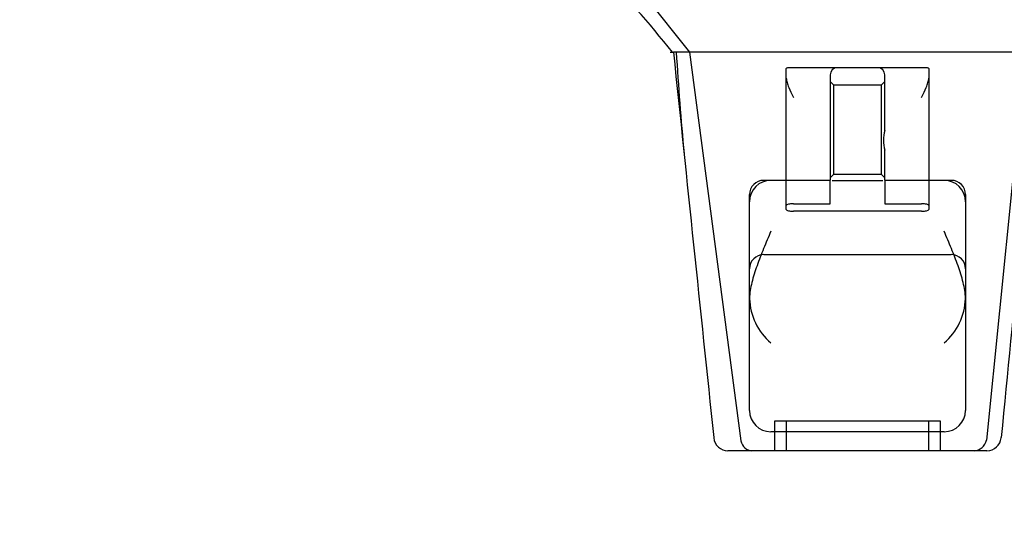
# Model space of a CAD drawing. Header units: inches. Extents: x 1 to 359, y -2 to 239.
# Tile 46 of 83: x 115.5 to 119.65, y 186.79 to 188.96. Entities that reach past the tile are written whole.
import ezdxf
from ezdxf.enums import TextEntityAlignment as Align
from ezdxf.lldxf.tags import DXFTag

# ---------------------------------------------------------------- set-up
doc = ezdxf.new("R2010")
doc.units = ezdxf.units.IN
doc.header["$MEASUREMENT"] = 0
doc.layers.add('Default', color=7, linetype='Continuous')
doc.layers.add('HAN13068', color=7, linetype='Continuous')
doc.styles.add('SEACAD_Times_New_Roman', font='times.ttf')
tags = doc.linetypes.add('HIDDEN2', pattern=[0.1875, 0.125, -0.0625]).pattern_tags.tags
tags[6:7] = [DXFTag(74, 4), DXFTag(75, 0), DXFTag(340, '0'), DXFTag(46, 0.0), DXFTag(50, 0.0), DXFTag(44, 0.0), DXFTag(45, 0.0)]
tags[4:5] = [DXFTag(74, 4), DXFTag(75, 0), DXFTag(340, '0'), DXFTag(46, 0.0), DXFTag(50, 0.0), DXFTag(44, 0.0), DXFTag(45, 0.0)]
doc.dimstyles.new('HAMMOND_(STH_-_540x360)', dxfattribs={"dimtxt": 2, "dimasz": 2.5, "dimexe": 1, "dimexo": 1, "dimgap": 0.5, "dimtad": 0, "dimtih": 1, "dimtoh": 1, "dimzin": 0, "dimdsep": 46, "dimtxsty": 'SEACAD_Times_New_Roman', "dimblk1": '_SE_FILLED', "dimblk2": '_SE_FILLED', "dimsah": 1, "dimcen": 1, "dimadec": 0, "dimazin": 0, "dimtfac": 0.8, "dimtofl": 0, "dimtmove": 0, "dimatfit": 3, "dimfxl": 1, "dimtolj": 1, "dimtzin": 0, "dimarcsym": 0})

# ---------------------------------------------------------------- blocks, each defined once
blk = doc.blocks.new('SE3')
at = {"layer": 'HAN13068', "color": 7, "linetype": 'Continuous'}
for p, q in [((118.0434, 189.1753), (118.327, 188.8203)), ((118.2444, 188.8203), (118.259, 188.8203)), ((118.327, 188.8203), (118.259, 188.8203)), ((118.3725, 188.8203), (118.327, 188.8203)), ((118.327, 188.8203), (118.5425, 187.1823)), ((118.4642, 188.8203), (118.3725, 188.8203)), ((119.7416, 188.8203), (118.4642, 188.8203)), ((119.7416, 188.8203), (119.5774, 187.1849)), ((118.4285, 187.1956), (118.4287, 187.194)), ((119.6395, 187.1944), (119.6397, 187.1964)), ((118.5883, 187.1403), (118.4884, 187.1403)), ((119.5252, 187.1403), (118.5883, 187.1403)), ((119.5798, 187.1403), (119.5252, 187.1403))]:
    blk.add_line(p, q, dxfattribs=at)
at = {"layer": 'HAN13068', "color": 7, "linetype": 'HIDDEN2'}
for p, q in [((118.7343, 188.1739), (118.7343, 188.7517)), ((118.9493, 188.7553), (118.7643, 188.7553)), ((119.1193, 188.7553), (118.9493, 188.7553)), ((119.3043, 188.7553), (119.1193, 188.7553)), ((119.3343, 188.7517), (119.3343, 188.1739)), ((118.9193, 188.7253), (118.9193, 188.2803)), ((118.9343, 188.6815), (118.9193, 188.6965)), ((119.1493, 188.6965), (119.1343, 188.6815)), ((119.1493, 188.4908), (119.1493, 188.7253)), ((118.9343, 188.3065), (118.9343, 188.6815)), ((119.1343, 188.6815), (118.9343, 188.6815)), ((119.1343, 188.6815), (119.1343, 188.3065)), ((119.1493, 188.2803), (119.1493, 188.4075)), ((118.9193, 188.2803), (118.6393, 188.2803)), ((118.9193, 188.2915), (118.9343, 188.3065)), ((118.9193, 188.1818), (118.9193, 188.2774)), ((118.9279, 188.2803), (119.1407, 188.2803)), ((118.9343, 188.3065), (119.1343, 188.3065)), ((119.1343, 188.3065), (119.1493, 188.2915)), ((119.4293, 188.2803), (119.1493, 188.2803)), ((119.1493, 188.2774), (119.1493, 188.1818)), ((118.5793, 187.3103), (118.5793, 188.2203)), ((119.4893, 188.2203), (119.4893, 187.3103)), ((118.7343, 188.1574), (118.7343, 188.1739)), ((118.7643, 188.1818), (118.9193, 188.1818)), ((119.3043, 188.15), (118.7643, 188.15)), ((119.1493, 188.1818), (119.3043, 188.1818)), ((119.3343, 188.1739), (119.3343, 188.1574)), ((118.6393, 187.967), (119.4293, 187.967)), ((119.3843, 187.2653), (118.6843, 187.2653)), ((118.6843, 187.2653), (118.6843, 187.1403)), ((118.7343, 187.2653), (118.7343, 187.1403)), ((119.3343, 187.1403), (119.3343, 187.2653)), ((119.3843, 187.1403), (119.3843, 187.2653)), ((119.3993, 187.2203), (118.6693, 187.2203))]:
    blk.add_line(p, q, dxfattribs=at)
at = {"layer": 'HAN13068', "color": 7, "linetype": 'Continuous'}
for centre, radius, start, end in [((114.1525, 185.5431), 5.2509, 38.6173, 43.7666), ((118.4884, 187.2003), 0.06, 185.9929, 270.0075), ((119.5231, 187.1956), 0.0554, 272.131, 348.8293), ((119.5798, 187.2003), 0.06, 269.9911, 354.4242)]:
    blk.add_arc(centre, radius, start, end, dxfattribs=at)
at = {"layer": 'HAN13068', "color": 7, "linetype": 'HIDDEN2'}
for centre, radius, start, end in [((134.1694, 189.8176), 15.9299, 183.5892, 185.13371), ((118.9493, 188.7253), 0.03, 90, 180), ((119.1193, 188.7253), 0.03, 0, 90), ((119.3037, 188.4492), 0.1599, 164.9117, 195.0883), ((118.6693, 188.1903), 0.09, 90, 180), ((118.6393, 188.2203), 0.06, 90, 180), ((119.3993, 188.1903), 0.09, 0, 90), ((119.4293, 188.2203), 0.06, 0, 90), ((118.6393, 187.907), 0.06, 90, 180), ((119.4293, 187.907), 0.06, 0, 90), ((118.8384, 187.7912), 0.2593, 182.0981, 229.2851), ((119.2302, 187.7912), 0.2593, 310.7149, 357.9019), ((118.6693, 187.3103), 0.09, 180, 270), ((119.3993, 187.3103), 0.09, 270, 0)]:
    blk.add_arc(centre, radius, start, end, dxfattribs=at)
at = {"layer": 'HAN13068', "color": 7, "linetype": 'Continuous'}
for points in [[(118.259, 188.8203), (118.3155, 188.2788), (118.372, 187.7372), (118.4285, 187.1956)], [(119.7966, 188.8203), (119.7443, 188.279), (119.692, 187.7377), (119.6397, 187.1964)]]:
    blk.add_open_spline(points, degree=3, dxfattribs=at)
at = {"layer": 'HAN13068', "color": 7, "linetype": 'HIDDEN2'}
for points, knots in [([(118.7643, 188.7553), (118.7603, 188.7553), (118.7564, 188.7553), (118.7491, 188.7553), (118.7458, 188.7552), (118.7402, 188.7548), (118.738, 188.7545), (118.7351, 188.7534), (118.7343, 188.7526), (118.7343, 188.7517)], [0, 0, 0, 0, 0.25, 0.25, 0.5, 0.5, 0.75, 0.75, 1, 1, 1, 1]), ([(119.3343, 188.7517), (119.3343, 188.7526), (119.3335, 188.7534), (119.3306, 188.7545), (119.3284, 188.7548), (119.3201, 188.7554), (119.3123, 188.7553), (119.3043, 188.7553)], [0, 0, 0, 0, 0.25, 0.25, 0.5, 0.5, 1, 1, 1, 1]), ([(118.7343, 188.7116), (118.7343, 188.7055), (118.7355, 188.6992), (118.7394, 188.6859), (118.7419, 188.6792), (118.7504, 188.6586), (118.7574, 188.6444), (118.7643, 188.6303)], [0, 0, 0, 0, 0.25, 0.25, 0.5, 0.5, 1, 1, 1, 1]), ([(119.3043, 188.6303), (119.3112, 188.6444), (119.3182, 188.6586), (119.3267, 188.6792), (119.3292, 188.6859), (119.333, 188.6992), (119.3343, 188.7055), (119.3343, 188.7116)], [0, 0, 0, 0, 0.5, 0.5, 0.75, 0.75, 1, 1, 1, 1]), ([(118.7643, 188.1818), (118.7603, 188.1818), (118.7563, 188.1816), (118.749, 188.1808), (118.7457, 188.1802), (118.7374, 188.178), (118.7343, 188.176), (118.7343, 188.1739)], [0, 0, 0, 0, 0.25, 0.25, 0.5, 0.5, 1, 1, 1, 1]), ([(118.7343, 188.1574), (118.7343, 188.1564), (118.735, 188.1554), (118.738, 188.1537), (118.7402, 188.1528), (118.7484, 188.1508), (118.7562, 188.15), (118.7643, 188.15)], [0, 0, 0, 0, 0.25, 0.25, 0.5, 0.5, 1, 1, 1, 1]), ([(119.3343, 188.1739), (119.3343, 188.1749), (119.3335, 188.1759), (119.3306, 188.1778), (119.3284, 188.1787), (119.3202, 188.1809), (119.3124, 188.1818), (119.3043, 188.1818)], [0, 0, 0, 0, 0.25, 0.25, 0.5, 0.5, 1, 1, 1, 1]), ([(119.3043, 188.15), (119.3083, 188.15), (119.3123, 188.1502), (119.3196, 188.1509), (119.3229, 188.1515), (119.3311, 188.1535), (119.3343, 188.1554), (119.3343, 188.1574)], [0, 0, 0, 0, 0.25, 0.25, 0.5, 0.5, 1, 1, 1, 1]), ([(118.6693, 188.0654), (118.6641, 188.0533), (118.659, 188.041), (118.6487, 188.0167), (118.6436, 188.0045), (118.6288, 187.9681), (118.6194, 187.9442), (118.6067, 187.9086), (118.6027, 187.8968), (118.5954, 187.8732), (118.5921, 187.8613), (118.5835, 187.8263), (118.5796, 187.8037), (118.5793, 187.7818)], [0, 0, 0, 0, 0.125, 0.125, 0.25, 0.25, 0.5, 0.5, 0.625, 0.625, 0.75, 0.75, 1, 1, 1, 1]), ([(119.4893, 187.7818), (119.489, 187.8037), (119.4851, 187.8263), (119.4765, 187.8613), (119.4732, 187.8732), (119.4658, 187.8968), (119.4619, 187.9086), (119.4492, 187.9442), (119.4398, 187.9681), (119.4249, 188.0045), (119.4199, 188.0167), (119.4096, 188.041), (119.4044, 188.0533), (119.3993, 188.0654)], [0, 0, 0, 0, 0.25, 0.25, 0.375, 0.375, 0.5, 0.5, 0.75, 0.75, 0.875, 0.875, 1, 1, 1, 1])]:
    blk.add_open_spline(points, degree=3, knots=knots, dxfattribs=at)
at = {"layer": 'HAN13068', "color": 7, "linetype": 'Continuous'}
blk.add_open_spline([(118.5425, 187.1823), (118.5455, 187.1702), (118.5517, 187.1594), (118.568, 187.1445), (118.5781, 187.1403), (118.5883, 187.1403)], degree=3, knots=[0, 0, 0, 0, 0.5, 0.5, 1, 1, 1, 1], dxfattribs=at)
blk = doc.blocks.new('DMBLK116')
at = {"layer": 'Default', "linetype": 'Continuous', "transparency": 16777216}
for points in [[(90.1913, 184.3517), (90.1913, 185.185), (87.6913, 184.7684)], [(119.1913, 184.3517), (121.6913, 184.7684), (119.1913, 185.185)]]:
    blk.add_hatch(color=7, dxfattribs=at).paths.add_polyline_path(points)
at = {"layer": 'Default', "color": 7, "linetype": 'Continuous', "transparency": 16777216}
for p, q in [((121.6913, 188.7878), (121.6913, 183.7684)), ((87.6913, 188.7353), (87.6913, 183.7684)), ((87.6913, 184.7684), (100.579, 184.7684)), ((108.8036, 184.7684), (121.6913, 184.7684))]:
    blk.add_line(p, q, dxfattribs=at)
at = {"layer": 'Default', "color": 7, "linetype": 'Continuous', "transparency": 16777216, "style": 'SEACAD_Times_New_Roman'}
for s, p in [('34.00', (101.279, 185.7684)), ('DOO', (101.4922, 182.7684))]:
    blk.add_text(s, height=2, dxfattribs=at).set_placement(p, align=Align.TOP_LEFT)
blk = doc.blocks.new('_SE_FILLED')
at = {"color": 0}
blk.add_line((0, 0), (-1, 0), dxfattribs=at)
blk.add_solid([(0, 0), (-1, -0.1665), (-1, 0.1665), (0, 0)], dxfattribs=at)

msp = doc.modelspace()

# ---------------------------------------------------------------- block references
at = {"layer": 'Default'}
msp.add_blockref('SE3', (0, 0), dxfattribs=at)

# ---------------------------------------------------------------- dimensions: what is measured, and where the dimension line sits
at = {"layer": 'Default', "color": 7, "linetype": 'Continuous'}
dim = msp.add_linear_dim(base=(87.6913, 184.7684), p1=(87.6913, 189.7353), p2=(121.6913, 189.7878), angle=0.0885, text='\\A1;<>\\PDOO', dimstyle='HAMMOND_(STH_-_540x360)', dxfattribs=at)
dim.commit()
dim.dimension.update_dxf_attribs({"geometry": 'DMBLK116', "text_midpoint": (104.6913, 184.7684), "dimtype": 161})

doc.saveas('drawing.dxf')
